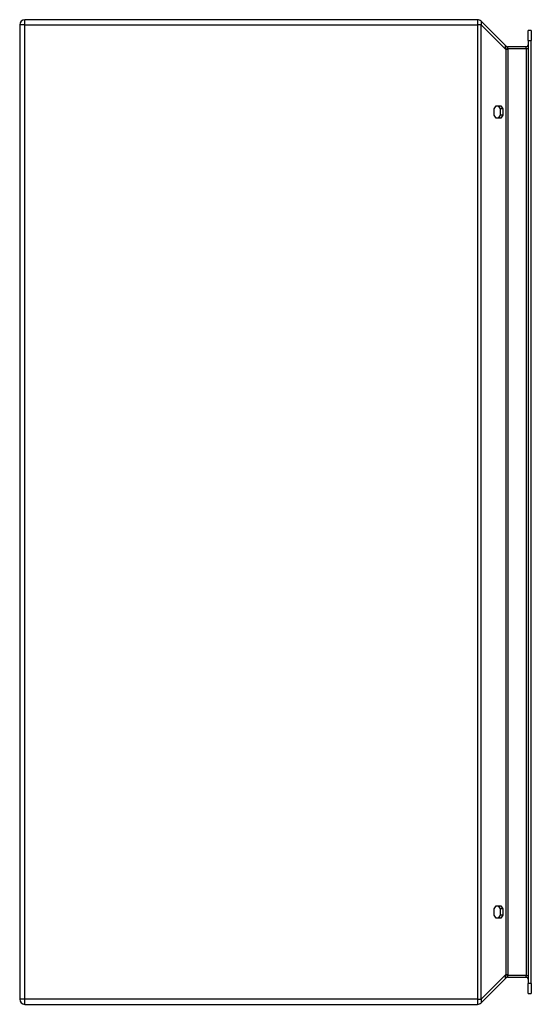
# Model space of a CAD drawing. Header units: inches. Extents: x 18.9 to 27.3, y 4.2 to 20.2.
import ezdxf

# ---------------------------------------------------------------- set-up
doc = ezdxf.new("R2010")
doc.units = ezdxf.units.IN
doc.header["$MEASUREMENT"] = 0
doc.layers.add('Visible Edges(ANSI)', color=7, linetype='Continuous', lineweight=25)
doc.layers.add('Visible Tangent Edges(ANSI)', color=7, linetype='Continuous', lineweight=25)

msp = doc.modelspace()

# ---------------------------------------------------------------- linework, layer by layer
at = {"layer": 'Visible Edges(ANSI)'}
for p, q in [((26.378, 20.178), (19.025, 20.178)), ((18.941, 20.094), (18.941, 4.262)), ((26.837, 19.754), (26.438, 20.154)), ((27.2, 19.843), (27.2, 20.001)), ((27.253, 20.001), (27.2, 20.001)), ((27.253, 20.001), (27.253, 19.843)), ((27.2, 19.843), (27.2, 4.514)), ((27.253, 4.514), (27.253, 19.843)), ((27.169, 19.739), (26.874, 19.739)), ((26.649, 18.73), (26.684, 18.78)), ((26.649, 18.627), (26.649, 18.73)), ((26.684, 18.78), (26.757, 18.78)), ((26.755, 18.73), (26.719, 18.78)), ((26.755, 18.627), (26.755, 18.73)), ((26.792, 18.73), (26.755, 18.73)), ((26.757, 18.78), (26.792, 18.73)), ((26.792, 18.73), (26.792, 18.627)), ((26.684, 18.577), (26.649, 18.627)), ((26.757, 18.577), (26.684, 18.577)), ((26.719, 18.577), (26.755, 18.627)), ((26.792, 18.627), (26.755, 18.627)), ((26.792, 18.627), (26.757, 18.577)), ((26.649, 5.73), (26.684, 5.78)), ((26.684, 5.78), (26.757, 5.78)), ((26.755, 5.73), (26.719, 5.78)), ((26.757, 5.78), (26.792, 5.73)), ((26.649, 5.627), (26.649, 5.73)), ((26.684, 5.577), (26.649, 5.627)), ((26.719, 5.577), (26.755, 5.627)), ((26.755, 5.627), (26.755, 5.73)), ((26.792, 5.73), (26.755, 5.73)), ((26.792, 5.627), (26.755, 5.627)), ((26.792, 5.627), (26.757, 5.577)), ((26.792, 5.73), (26.792, 5.627)), ((26.757, 5.577), (26.684, 5.577)), ((26.438, 4.203), (26.837, 4.603)), ((26.874, 4.618), (27.169, 4.618)), ((27.2, 4.356), (27.2, 4.514)), ((27.253, 4.514), (27.253, 4.356)), ((27.2, 4.356), (27.253, 4.356)), ((19.025, 4.178), (26.378, 4.178))]:
    msp.add_line(p, q, dxfattribs=at)
for centre, radius, start, end in [((19.025, 20.094), 0.084, 90, 180), ((26.378, 20.094), 0.084, 45, 90), ((26.875, 19.792), 0.053, 225, 270), ((27.169, 19.77), 0.031, 270, 0), ((26.875, 4.565), 0.053, 90, 135), ((27.169, 4.587), 0.031, 0, 90), ((19.025, 4.262), 0.084, 180, 270), ((26.378, 4.262), 0.084, 270, 315)]:
    msp.add_arc(centre, radius, start, end, dxfattribs=at)
at = {"layer": 'Visible Tangent Edges(ANSI)'}
for p, q in [((19.025, 20.094), (19.025, 20.178)), ((26.378, 20.178), (26.378, 20.094)), ((19.025, 20.094), (18.941, 20.094)), ((19.025, 20.094), (26.378, 20.094)), ((19.025, 4.262), (19.025, 20.094)), ((26.438, 20.094), (26.378, 20.094)), ((26.378, 20.094), (26.378, 4.262)), ((26.438, 20.094), (26.837, 19.695)), ((26.438, 4.262), (26.438, 20.094)), ((27.2, 19.843), (27.253, 19.843)), ((26.875, 19.695), (26.837, 19.695)), ((26.837, 19.695), (26.837, 4.662)), ((26.874, 19.708), (27.169, 19.708)), ((26.875, 4.662), (26.875, 19.695)), ((27.169, 19.708), (27.169, 19.739)), ((27.169, 19.708), (27.2, 19.708)), ((27.169, 19.708), (27.169, 4.649)), ((26.837, 4.662), (26.438, 4.262)), ((26.837, 4.662), (26.875, 4.662)), ((27.169, 4.649), (26.874, 4.649)), ((27.169, 4.649), (27.2, 4.649)), ((27.169, 4.618), (27.169, 4.649)), ((27.253, 4.514), (27.2, 4.514)), ((19.025, 4.262), (18.941, 4.262)), ((19.025, 4.178), (19.025, 4.262)), ((26.378, 4.262), (19.025, 4.262)), ((26.378, 4.262), (26.378, 4.178)), ((26.378, 4.262), (26.438, 4.262))]:
    msp.add_line(p, q, dxfattribs=at)
at = {"layer": 'Visible Tangent Edges(ANSI)', "flags": 128}
for points in [[(26.835, 19.756), (26.834, 19.756), (26.834, 19.757), (26.833, 19.757), (26.832, 19.757), (26.832, 19.756), (26.831, 19.755), (26.831, 19.754), (26.831, 19.753), (26.83, 19.751), (26.83, 19.75), (26.83, 19.748), (26.83, 19.745), (26.83, 19.743), (26.83, 19.74), (26.83, 19.737), (26.831, 19.734), (26.831, 19.731), (26.831, 19.727), (26.832, 19.724), (26.832, 19.72), (26.833, 19.716), (26.834, 19.712), (26.834, 19.708), (26.835, 19.704)], [(26.837, 19.754), (26.837, 19.754), (26.837, 19.754), (26.837, 19.754), (26.837, 19.754), (26.837, 19.754), (26.837, 19.754), (26.837, 19.755), (26.837, 19.755), (26.837, 19.755), (26.837, 19.755), (26.837, 19.755), (26.836, 19.755), (26.836, 19.755), (26.836, 19.755), (26.836, 19.755), (26.836, 19.755), (26.836, 19.755), (26.836, 19.755), (26.836, 19.755), (26.836, 19.756), (26.836, 19.756), (26.836, 19.756), (26.835, 19.756), (26.835, 19.756)], [(26.835, 19.704), (26.837, 19.704), (26.838, 19.705), (26.839, 19.705), (26.841, 19.705), (26.842, 19.705), (26.844, 19.705), (26.845, 19.705), (26.847, 19.705), (26.848, 19.705), (26.85, 19.705), (26.851, 19.706), (26.853, 19.706), (26.855, 19.706), (26.856, 19.706), (26.858, 19.706), (26.86, 19.706), (26.862, 19.706), (26.863, 19.707), (26.865, 19.707), (26.867, 19.707), (26.869, 19.707), (26.871, 19.707), (26.873, 19.707), (26.874, 19.708)], [(26.835, 19.704), (26.835, 19.704), (26.836, 19.703), (26.836, 19.703), (26.836, 19.703), (26.836, 19.702), (26.836, 19.702), (26.836, 19.701), (26.836, 19.701), (26.836, 19.701), (26.836, 19.7), (26.836, 19.7), (26.836, 19.699), (26.837, 19.699), (26.837, 19.699), (26.837, 19.698), (26.837, 19.698), (26.837, 19.697), (26.837, 19.697), (26.837, 19.697), (26.837, 19.696), (26.837, 19.696), (26.837, 19.695), (26.837, 19.695), (26.837, 19.695)], [(26.874, 19.708), (26.874, 19.71), (26.874, 19.712), (26.873, 19.714), (26.873, 19.716), (26.873, 19.718), (26.873, 19.719), (26.873, 19.721), (26.873, 19.723), (26.873, 19.725), (26.873, 19.726), (26.874, 19.728), (26.874, 19.729), (26.874, 19.731), (26.873, 19.732), (26.873, 19.733), (26.873, 19.734), (26.873, 19.735), (26.873, 19.736), (26.873, 19.737), (26.873, 19.737), (26.873, 19.738), (26.874, 19.738), (26.874, 19.738), (26.874, 19.739)], [(26.875, 19.695), (26.875, 19.695), (26.875, 19.696), (26.875, 19.696), (26.875, 19.697), (26.875, 19.697), (26.875, 19.698), (26.875, 19.698), (26.875, 19.699), (26.875, 19.7), (26.875, 19.7), (26.875, 19.701), (26.875, 19.701), (26.875, 19.702), (26.875, 19.702), (26.875, 19.703), (26.875, 19.703), (26.875, 19.704), (26.875, 19.704), (26.875, 19.705), (26.875, 19.705), (26.874, 19.706), (26.874, 19.706), (26.874, 19.707), (26.874, 19.708)], [(26.835, 4.653), (26.834, 4.649), (26.834, 4.645), (26.833, 4.641), (26.832, 4.637), (26.832, 4.633), (26.831, 4.629), (26.831, 4.626), (26.831, 4.623), (26.83, 4.62), (26.83, 4.617), (26.83, 4.614), (26.83, 4.612), (26.83, 4.609), (26.83, 4.607), (26.83, 4.606), (26.831, 4.604), (26.831, 4.603), (26.831, 4.602), (26.832, 4.601), (26.832, 4.6), (26.833, 4.6), (26.834, 4.6), (26.834, 4.601), (26.835, 4.601)], [(26.837, 4.662), (26.837, 4.662), (26.837, 4.661), (26.837, 4.661), (26.837, 4.661), (26.837, 4.66), (26.837, 4.66), (26.837, 4.659), (26.837, 4.659), (26.837, 4.659), (26.837, 4.658), (26.837, 4.658), (26.836, 4.657), (26.836, 4.657), (26.836, 4.657), (26.836, 4.656), (26.836, 4.656), (26.836, 4.655), (26.836, 4.655), (26.836, 4.655), (26.836, 4.654), (26.836, 4.654), (26.836, 4.653), (26.835, 4.653), (26.835, 4.653)], [(26.874, 4.649), (26.873, 4.65), (26.871, 4.65), (26.869, 4.65), (26.867, 4.65), (26.865, 4.65), (26.863, 4.65), (26.862, 4.65), (26.86, 4.651), (26.858, 4.651), (26.856, 4.651), (26.855, 4.651), (26.853, 4.651), (26.851, 4.651), (26.85, 4.651), (26.848, 4.652), (26.847, 4.652), (26.845, 4.652), (26.844, 4.652), (26.842, 4.652), (26.841, 4.652), (26.839, 4.652), (26.838, 4.652), (26.837, 4.653), (26.835, 4.653)], [(26.874, 4.618), (26.874, 4.618), (26.874, 4.619), (26.873, 4.619), (26.873, 4.619), (26.873, 4.62), (26.873, 4.621), (26.873, 4.622), (26.873, 4.623), (26.873, 4.624), (26.873, 4.625), (26.874, 4.626), (26.874, 4.627), (26.874, 4.629), (26.873, 4.631), (26.873, 4.632), (26.873, 4.634), (26.873, 4.636), (26.873, 4.638), (26.873, 4.639), (26.873, 4.641), (26.873, 4.643), (26.874, 4.645), (26.874, 4.647), (26.874, 4.649)], [(26.874, 4.649), (26.874, 4.65), (26.874, 4.65), (26.874, 4.651), (26.875, 4.652), (26.875, 4.652), (26.875, 4.653), (26.875, 4.653), (26.875, 4.654), (26.875, 4.654), (26.875, 4.655), (26.875, 4.655), (26.875, 4.656), (26.875, 4.656), (26.875, 4.657), (26.875, 4.657), (26.875, 4.658), (26.875, 4.659), (26.875, 4.659), (26.875, 4.66), (26.875, 4.66), (26.875, 4.661), (26.875, 4.661), (26.875, 4.662), (26.875, 4.662)], [(26.835, 4.601), (26.835, 4.601), (26.836, 4.601), (26.836, 4.601), (26.836, 4.601), (26.836, 4.602), (26.836, 4.602), (26.836, 4.602), (26.836, 4.602), (26.836, 4.602), (26.836, 4.602), (26.836, 4.602), (26.836, 4.602), (26.837, 4.602), (26.837, 4.602), (26.837, 4.602), (26.837, 4.602), (26.837, 4.602), (26.837, 4.602), (26.837, 4.603), (26.837, 4.603), (26.837, 4.603), (26.837, 4.603), (26.837, 4.603), (26.837, 4.603)]]:
    msp.add_lwpolyline(points, dxfattribs=at)
at = {"layer": 'Visible Tangent Edges(ANSI)'}
for centre, major_axis, ratio, start_param, end_param in [((26.378, 20.094), (0.0594, 0.0594), 0.57735, 5.235988, 6.283185), ((26.874, 19.792), (0, -0.053), 0.996546, 5.452613, 6.283185), ((26.874, 4.565), (0, 0.053), 0.996546, 0, 0.830573), ((26.378, 4.262), (0.0594, -0.0594), 0.57735, 0, 1.047198)]:
    msp.add_ellipse(centre, major_axis=major_axis, ratio=ratio, start_param=start_param, end_param=end_param, dxfattribs=at)

doc.saveas('drawing.dxf')
